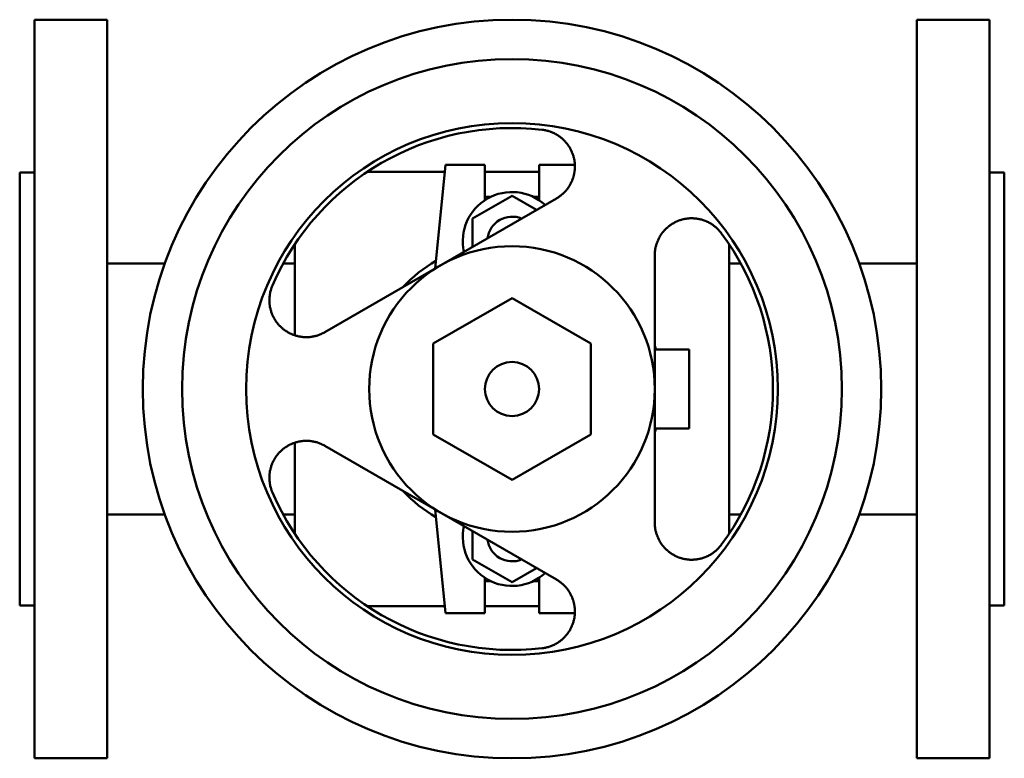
# Model space of a CAD drawing. Header units: millimetres. Extents: x 0 to 200, y -75 to 75.
import ezdxf

# ---------------------------------------------------------------- set-up
doc = ezdxf.new("R2010")
doc.units = ezdxf.units.MM
doc.layers.add('AM_0', color=7, linetype='Continuous', lineweight=30)

msp = doc.modelspace()

# ---------------------------------------------------------------- linework, layer by layer
at = {"layer": 'AM_0', "color": 7, "linetype": 'Continuous', "lineweight": 50}
for p, q in [((17.8, 75), (3, 75)), ((3, 75), (3, -75)), ((17.8, -75), (17.8, 75)), ((197, 75), (182.2, 75)), ((182.2, -75), (182.2, 75)), ((197, -75), (197, 75)), ((3, 44), (0, 44)), ((0, -44), (0, 44)), ((86.36, 44.11), (70.62, 44.11)), ((84.38, 24.47), (86.5, 45.5)), ((86.5, 45.5), (94.5, 45.5)), ((94.5, 45.5), (94.5, 38.35)), ((105.5, 44.11), (94.5, 44.11)), ((105.5, 38.35), (105.5, 45.5)), ((105.5, 45.5), (112.77, 45.5)), ((200, 44), (197, 44)), ((200, 44), (200, -44)), ((109.03, 38.7), (61.97, 11.53)), ((92, 34.62), (100, 39.24)), ((94.5, 39), (95.64, 39)), ((100, 39.24), (104.98, 36.36)), ((104.36, 39), (105.5, 39)), ((92, 28.87), (92, 34.62)), ((55.89, 29.38), (55.89, 10.9)), ((144.11, -29.38), (144.11, 29.38)), ((129, -27.17), (129, 27.17)), ((29.47, 25.5), (17.8, 25.5)), ((55.89, 25.5), (53.54, 25.5)), ((146.46, 25.5), (144.11, 25.5)), ((182.2, 25.5), (170.53, 25.5)), ((100, 18.48), (84, 9.24)), ((116, 9.24), (100, 18.48)), ((84, 9.24), (84, -9.24)), ((116, -9.24), (116, 9.24)), ((129.01, 8), (136, 8)), ((136, 8), (136, -8)), ((129.01, -8), (136, -8)), ((84, -9.24), (100, -18.48)), ((100, -18.48), (116, -9.24)), ((55.89, -10.9), (55.89, -29.38)), ((61.97, -11.53), (109.03, -38.7)), ((17.8, -25.5), (29.47, -25.5)), ((53.54, -25.5), (55.89, -25.5)), ((86.5, -45.5), (84.38, -24.47)), ((144.11, -25.5), (146.46, -25.5)), ((170.53, -25.5), (182.2, -25.5)), ((92, -34.62), (92, -28.87)), ((100, -39.24), (92, -34.62)), ((104.98, -36.36), (100, -39.24)), ((94.5, -38.35), (94.5, -45.5)), ((94.5, -39), (95.64, -39)), ((104.36, -39), (105.5, -39)), ((105.5, -45.5), (105.5, -38.35)), ((0, -44), (3, -44)), ((197, -44), (200, -44)), ((70.62, -44.11), (86.36, -44.11)), ((94.5, -45.5), (86.5, -45.5)), ((94.5, -44.11), (105.5, -44.11)), ((112.77, -45.5), (105.5, -45.5)), ((3, -75), (17.8, -75)), ((182.2, -75), (197, -75))]:
    msp.add_line(p, q, dxfattribs=at)
for points in [[(106.15, 52.64), (106.24, 52.63), (106.42, 52.61), (106.6, 52.57), (106.69, 52.56), (106.79, 52.54), (106.97, 52.5), (107.15, 52.46), (107.33, 52.41), (107.51, 52.35), (107.69, 52.29), (107.78, 52.26), (107.87, 52.23), (108.04, 52.16), (108.22, 52.09), (108.39, 52.02), (108.56, 51.94), (108.73, 51.85), (108.81, 51.81), (108.89, 51.76), (109.06, 51.67), (109.22, 51.57), (109.3, 51.52), (109.38, 51.47), (109.53, 51.37), (109.68, 51.26), (109.76, 51.21), (109.83, 51.15), (109.98, 51.04), (110.12, 50.92), (110.26, 50.8), (110.4, 50.67), (110.53, 50.55), (110.59, 50.48), (110.66, 50.42), (110.78, 50.29), (110.9, 50.16), (111.02, 50.02), (111.13, 49.89), (111.24, 49.75), (111.29, 49.68), (111.34, 49.61), (111.44, 49.47), (111.53, 49.33), (111.63, 49.18), (111.72, 49.04), (111.8, 48.89), (111.84, 48.82), (111.88, 48.74), (111.96, 48.59), (112.04, 48.44), (112.11, 48.28), (112.18, 48.12), (112.25, 47.96), (112.28, 47.88), (112.31, 47.8), (112.37, 47.64), (112.42, 47.48), (112.47, 47.31), (112.52, 47.15), (112.56, 46.98), (112.58, 46.9), (112.6, 46.81), (112.63, 46.65), (112.67, 46.48), (112.68, 46.39), (112.69, 46.31), (112.72, 46.14), (112.74, 45.97), (112.74, 45.89), (112.75, 45.8), (112.76, 45.63), (112.77, 45.46), (112.78, 45.3), (112.78, 45.13), (112.77, 44.96), (112.77, 44.88), (112.77, 44.79), (112.76, 44.63), (112.74, 44.46), (112.72, 44.3), (112.7, 44.13), (112.68, 43.97), (112.66, 43.89), (112.65, 43.81), (112.62, 43.65), (112.58, 43.5), (112.54, 43.34), (112.5, 43.19), (112.46, 43.04), (112.44, 42.96), (112.41, 42.89), (112.36, 42.73), (112.31, 42.58), (112.25, 42.43), (112.19, 42.28), (112.12, 42.13), (112.09, 42.05), (112.05, 41.98), (111.98, 41.83), (111.9, 41.68), (111.82, 41.53), (111.74, 41.38), (111.65, 41.24), (111.6, 41.17), (111.56, 41.09), (111.46, 40.95), (111.36, 40.81), (111.31, 40.74), (111.26, 40.67), (111.16, 40.54), (111.05, 40.4), (110.99, 40.34), (110.94, 40.27), (110.82, 40.14), (110.7, 40.02), (110.58, 39.89), (110.46, 39.77), (110.33, 39.66), (110.27, 39.6), (110.21, 39.54), (110.08, 39.43), (109.94, 39.32), (109.81, 39.22), (109.67, 39.11), (109.53, 39.02), (109.46, 38.97), (109.39, 38.92), (109.25, 38.83), (109.1, 38.74), (109.03, 38.7)], [(129, 27.17), (129, 27.25), (129, 27.42), (129.01, 27.59), (129.02, 27.68), (129.02, 27.76), (129.04, 27.93), (129.06, 28.1), (129.08, 28.27), (129.11, 28.44), (129.14, 28.61), (129.16, 28.69), (129.18, 28.78), (129.21, 28.95), (129.26, 29.11), (129.3, 29.28), (129.35, 29.44), (129.41, 29.61), (129.44, 29.69), (129.47, 29.77), (129.53, 29.93), (129.59, 30.09), (129.63, 30.17), (129.66, 30.25), (129.73, 30.4), (129.81, 30.56), (129.85, 30.63), (129.89, 30.71), (129.97, 30.86), (130.06, 31), (130.14, 31.15), (130.23, 31.29), (130.33, 31.43), (130.37, 31.49), (130.42, 31.56), (130.52, 31.69), (130.62, 31.82), (130.72, 31.95), (130.83, 32.07), (130.93, 32.19), (130.99, 32.25), (131.04, 32.31), (131.15, 32.42), (131.26, 32.54), (131.38, 32.65), (131.5, 32.75), (131.62, 32.86), (131.68, 32.91), (131.74, 32.96), (131.87, 33.07), (132, 33.17), (132.13, 33.26), (132.27, 33.36), (132.41, 33.45), (132.48, 33.5), (132.55, 33.54), (132.69, 33.63), (132.84, 33.71), (132.99, 33.79), (133.14, 33.87), (133.29, 33.94), (133.37, 33.98), (133.44, 34.02), (133.6, 34.08), (133.76, 34.15), (133.84, 34.18), (133.92, 34.21), (134.08, 34.26), (134.24, 34.32), (134.32, 34.34), (134.41, 34.37), (134.57, 34.41), (134.74, 34.46), (134.91, 34.49), (135.08, 34.53), (135.24, 34.56), (135.33, 34.57), (135.41, 34.59), (135.58, 34.61), (135.76, 34.63), (135.93, 34.64), (136.1, 34.66), (136.27, 34.66), (136.35, 34.66), (136.44, 34.67), (136.61, 34.67), (136.78, 34.66), (136.95, 34.65), (137.12, 34.64), (137.29, 34.62), (137.38, 34.61), (137.46, 34.6), (137.64, 34.58), (137.81, 34.55), (137.99, 34.52), (138.16, 34.48), (138.34, 34.44), (138.42, 34.41), (138.51, 34.39), (138.69, 34.34), (138.86, 34.28), (139.04, 34.22), (139.21, 34.16), (139.38, 34.09), (139.47, 34.05), (139.55, 34.02), (139.72, 33.94), (139.89, 33.86), (139.97, 33.81), (140.05, 33.77), (140.22, 33.68), (140.38, 33.58), (140.46, 33.53), (140.54, 33.48), (140.7, 33.38), (140.85, 33.27), (141.01, 33.16), (141.15, 33.05), (141.3, 32.93), (141.37, 32.87), (141.44, 32.81), (141.58, 32.68), (141.72, 32.55), (141.85, 32.42), (141.98, 32.28), (142.11, 32.15), (142.17, 32.08), (142.23, 32.01), (142.35, 31.86), (142.46, 31.72), (142.52, 31.64)], [(61.97, 11.53), (61.9, 11.49), (61.75, 11.41), (61.6, 11.33), (61.52, 11.29), (61.45, 11.25), (61.29, 11.18), (61.14, 11.12), (60.98, 11.05), (60.82, 10.99), (60.65, 10.93), (60.57, 10.9), (60.49, 10.88), (60.33, 10.83), (60.16, 10.78), (59.99, 10.74), (59.82, 10.7), (59.65, 10.66), (59.57, 10.65), (59.48, 10.63), (59.31, 10.61), (59.14, 10.58), (59.06, 10.57), (58.97, 10.56), (58.8, 10.55), (58.63, 10.54), (58.55, 10.53), (58.46, 10.53), (58.29, 10.53), (58.12, 10.53), (57.95, 10.53), (57.79, 10.54), (57.62, 10.55), (57.54, 10.56), (57.46, 10.57), (57.29, 10.58), (57.13, 10.61), (56.97, 10.63), (56.81, 10.66), (56.65, 10.69), (56.58, 10.71), (56.5, 10.73), (56.34, 10.77), (56.19, 10.81), (56.04, 10.85), (55.89, 10.9), (55.73, 10.95), (55.66, 10.98), (55.58, 11.01), (55.43, 11.07), (55.28, 11.13), (55.12, 11.2), (54.97, 11.27), (54.83, 11.34), (54.75, 11.38), (54.68, 11.42), (54.53, 11.5), (54.39, 11.58), (54.24, 11.67), (54.1, 11.76), (53.96, 11.86), (53.89, 11.91), (53.82, 11.96), (53.68, 12.06), (53.55, 12.16), (53.48, 12.22), (53.42, 12.27), (53.29, 12.38), (53.16, 12.5), (53.1, 12.55), (53.03, 12.61), (52.91, 12.73), (52.79, 12.86), (52.67, 12.98), (52.56, 13.11), (52.45, 13.24), (52.39, 13.31), (52.34, 13.38), (52.23, 13.51), (52.13, 13.65), (52.03, 13.79), (51.94, 13.93), (51.85, 14.08), (51.8, 14.15), (51.76, 14.23), (51.67, 14.37), (51.59, 14.52), (51.51, 14.67), (51.44, 14.83), (51.37, 14.98), (51.33, 15.06), (51.3, 15.14), (51.23, 15.31), (51.17, 15.47), (51.11, 15.64), (51.06, 15.81), (51.01, 15.98), (50.98, 16.07), (50.96, 16.16), (50.92, 16.33), (50.88, 16.51), (50.84, 16.69), (50.81, 16.88), (50.79, 17.06), (50.77, 17.15), (50.76, 17.24), (50.75, 17.43), (50.73, 17.62), (50.73, 17.71), (50.73, 17.8), (50.72, 17.99), (50.72, 18.18), (50.73, 18.27), (50.73, 18.37), (50.74, 18.56), (50.76, 18.74), (50.78, 18.93), (50.8, 19.12), (50.83, 19.3), (50.85, 19.4), (50.87, 19.49), (50.91, 19.67), (50.95, 19.86), (51, 20.04), (51.05, 20.22), (51.11, 20.39), (51.14, 20.48), (51.17, 20.57), (51.23, 20.74), (51.3, 20.91), (51.34, 21)], [(51.34, -21), (51.3, -20.91), (51.23, -20.74), (51.17, -20.57), (51.14, -20.48), (51.11, -20.39), (51.05, -20.22), (51, -20.04), (50.95, -19.86), (50.91, -19.67), (50.87, -19.49), (50.85, -19.4), (50.83, -19.3), (50.8, -19.12), (50.78, -18.93), (50.76, -18.74), (50.74, -18.56), (50.73, -18.37), (50.73, -18.27), (50.72, -18.18), (50.72, -17.99), (50.73, -17.8), (50.73, -17.71), (50.73, -17.62), (50.75, -17.43), (50.76, -17.24), (50.77, -17.15), (50.79, -17.06), (50.81, -16.88), (50.84, -16.69), (50.88, -16.51), (50.92, -16.33), (50.96, -16.16), (50.98, -16.07), (51.01, -15.98), (51.06, -15.81), (51.11, -15.64), (51.17, -15.47), (51.23, -15.31), (51.3, -15.14), (51.33, -15.06), (51.37, -14.98), (51.44, -14.83), (51.51, -14.67), (51.59, -14.52), (51.67, -14.37), (51.76, -14.23), (51.8, -14.15), (51.85, -14.08), (51.94, -13.93), (52.03, -13.79), (52.13, -13.65), (52.23, -13.51), (52.34, -13.38), (52.39, -13.31), (52.45, -13.24), (52.56, -13.11), (52.67, -12.98), (52.79, -12.86), (52.91, -12.73), (53.03, -12.61), (53.1, -12.55), (53.16, -12.5), (53.29, -12.38), (53.42, -12.27), (53.48, -12.22), (53.55, -12.16), (53.68, -12.06), (53.82, -11.96), (53.89, -11.91), (53.96, -11.86), (54.1, -11.76), (54.24, -11.67), (54.39, -11.58), (54.53, -11.5), (54.68, -11.42), (54.75, -11.38), (54.83, -11.34), (54.97, -11.27), (55.12, -11.2), (55.28, -11.13), (55.43, -11.07), (55.58, -11.01), (55.66, -10.98), (55.73, -10.95), (55.89, -10.9), (56.04, -10.85), (56.19, -10.81), (56.34, -10.77), (56.5, -10.73), (56.58, -10.71), (56.65, -10.69), (56.81, -10.66), (56.97, -10.63), (57.13, -10.61), (57.29, -10.58), (57.46, -10.57), (57.54, -10.56), (57.62, -10.55), (57.79, -10.54), (57.95, -10.53), (58.12, -10.53), (58.29, -10.53), (58.46, -10.53), (58.55, -10.53), (58.63, -10.54), (58.8, -10.55), (58.97, -10.56), (59.06, -10.57), (59.14, -10.58), (59.31, -10.61), (59.48, -10.63), (59.57, -10.65), (59.65, -10.66), (59.82, -10.7), (59.99, -10.74), (60.16, -10.78), (60.33, -10.83), (60.49, -10.88), (60.57, -10.9), (60.65, -10.93), (60.82, -10.99), (60.98, -11.05), (61.14, -11.12), (61.29, -11.18), (61.45, -11.25), (61.52, -11.29), (61.6, -11.33), (61.75, -11.41), (61.9, -11.49), (61.97, -11.53)], [(142.52, -31.64), (142.46, -31.72), (142.35, -31.86), (142.23, -32.01), (142.17, -32.08), (142.11, -32.15), (141.98, -32.28), (141.85, -32.42), (141.72, -32.55), (141.58, -32.68), (141.44, -32.81), (141.37, -32.87), (141.3, -32.93), (141.15, -33.05), (141.01, -33.16), (140.85, -33.27), (140.7, -33.38), (140.54, -33.48), (140.46, -33.53), (140.38, -33.58), (140.22, -33.68), (140.05, -33.77), (139.97, -33.81), (139.89, -33.86), (139.72, -33.94), (139.55, -34.02), (139.47, -34.05), (139.38, -34.09), (139.21, -34.16), (139.04, -34.22), (138.86, -34.28), (138.69, -34.34), (138.51, -34.39), (138.42, -34.41), (138.34, -34.44), (138.16, -34.48), (137.99, -34.52), (137.81, -34.55), (137.64, -34.58), (137.46, -34.6), (137.38, -34.61), (137.29, -34.62), (137.12, -34.64), (136.95, -34.65), (136.78, -34.66), (136.61, -34.67), (136.44, -34.67), (136.35, -34.66), (136.27, -34.66), (136.1, -34.66), (135.93, -34.64), (135.76, -34.63), (135.58, -34.61), (135.41, -34.59), (135.33, -34.57), (135.24, -34.56), (135.08, -34.53), (134.91, -34.49), (134.74, -34.46), (134.57, -34.41), (134.41, -34.37), (134.32, -34.34), (134.24, -34.32), (134.08, -34.26), (133.92, -34.21), (133.84, -34.18), (133.76, -34.15), (133.6, -34.08), (133.44, -34.02), (133.37, -33.98), (133.29, -33.94), (133.14, -33.87), (132.99, -33.79), (132.84, -33.71), (132.69, -33.63), (132.55, -33.54), (132.48, -33.5), (132.41, -33.45), (132.27, -33.36), (132.13, -33.26), (132, -33.17), (131.87, -33.07), (131.74, -32.96), (131.68, -32.91), (131.62, -32.86), (131.5, -32.75), (131.38, -32.65), (131.26, -32.54), (131.15, -32.42), (131.04, -32.31), (130.99, -32.25), (130.93, -32.19), (130.83, -32.07), (130.72, -31.95), (130.62, -31.82), (130.52, -31.69), (130.42, -31.56), (130.37, -31.49), (130.33, -31.43), (130.23, -31.29), (130.14, -31.15), (130.06, -31), (129.97, -30.86), (129.89, -30.71), (129.85, -30.63), (129.81, -30.56), (129.73, -30.4), (129.66, -30.25), (129.63, -30.17), (129.59, -30.09), (129.53, -29.93), (129.47, -29.77), (129.44, -29.69), (129.41, -29.61), (129.35, -29.44), (129.3, -29.28), (129.26, -29.11), (129.21, -28.95), (129.18, -28.78), (129.16, -28.69), (129.14, -28.61), (129.11, -28.44), (129.08, -28.27), (129.06, -28.1), (129.04, -27.93), (129.02, -27.76), (129.02, -27.68), (129.01, -27.59), (129, -27.42), (129, -27.25), (129, -27.17)], [(109.03, -38.7), (109.1, -38.74), (109.25, -38.83), (109.39, -38.92), (109.46, -38.97), (109.53, -39.02), (109.67, -39.11), (109.81, -39.22), (109.94, -39.32), (110.08, -39.43), (110.21, -39.54), (110.27, -39.6), (110.33, -39.66), (110.46, -39.77), (110.58, -39.89), (110.7, -40.02), (110.82, -40.14), (110.94, -40.27), (110.99, -40.34), (111.05, -40.4), (111.16, -40.54), (111.26, -40.67), (111.31, -40.74), (111.36, -40.81), (111.46, -40.95), (111.56, -41.09), (111.6, -41.17), (111.65, -41.24), (111.74, -41.38), (111.82, -41.53), (111.9, -41.68), (111.98, -41.83), (112.05, -41.98), (112.09, -42.05), (112.12, -42.13), (112.19, -42.28), (112.25, -42.43), (112.31, -42.58), (112.36, -42.73), (112.41, -42.89), (112.44, -42.96), (112.46, -43.04), (112.5, -43.19), (112.54, -43.34), (112.58, -43.5), (112.62, -43.65), (112.65, -43.81), (112.66, -43.89), (112.68, -43.97), (112.7, -44.13), (112.72, -44.3), (112.74, -44.46), (112.76, -44.63), (112.77, -44.79), (112.77, -44.88), (112.77, -44.96), (112.78, -45.13), (112.78, -45.3), (112.77, -45.46), (112.76, -45.63), (112.75, -45.8), (112.74, -45.89), (112.74, -45.97), (112.72, -46.14), (112.69, -46.31), (112.68, -46.39), (112.67, -46.48), (112.63, -46.65), (112.6, -46.81), (112.58, -46.9), (112.56, -46.98), (112.52, -47.15), (112.47, -47.31), (112.42, -47.48), (112.37, -47.64), (112.31, -47.8), (112.28, -47.88), (112.25, -47.96), (112.18, -48.12), (112.11, -48.28), (112.04, -48.44), (111.96, -48.59), (111.88, -48.74), (111.84, -48.82), (111.8, -48.89), (111.72, -49.04), (111.63, -49.18), (111.53, -49.33), (111.44, -49.47), (111.34, -49.61), (111.29, -49.68), (111.24, -49.75), (111.13, -49.89), (111.02, -50.02), (110.9, -50.16), (110.78, -50.29), (110.66, -50.42), (110.59, -50.48), (110.53, -50.55), (110.4, -50.67), (110.26, -50.8), (110.12, -50.92), (109.98, -51.04), (109.83, -51.15), (109.76, -51.21), (109.68, -51.26), (109.53, -51.37), (109.38, -51.47), (109.3, -51.52), (109.22, -51.57), (109.06, -51.67), (108.89, -51.76), (108.81, -51.81), (108.73, -51.85), (108.56, -51.94), (108.39, -52.02), (108.22, -52.09), (108.04, -52.16), (107.87, -52.23), (107.78, -52.26), (107.69, -52.29), (107.51, -52.35), (107.33, -52.41), (107.15, -52.46), (106.97, -52.5), (106.79, -52.54), (106.69, -52.56), (106.6, -52.57), (106.42, -52.61), (106.24, -52.63), (106.15, -52.64)]]:
    msp.add_lwpolyline(points, dxfattribs=at)
for radius in [75, 67, 54, 29, 5.5]:
    msp.add_circle((100, 0), radius, dxfattribs=at)
for centre, radius, start, end in [((100, 0), 53, 83.3405, 156.6595), ((100, 30), 10, 47.5732, 192.4268), ((100, 30), 5, 67.146, 172.854), ((100, 0), 53, 323.3405, 36.6595), ((100, 0), 30.3, 120.6834, 136.8443), ((100, 0), 30.3, 15.3091, 16.8443), ((100, 0), 30.3, 343.1557, 344.6909), ((100, 0), 53, 203.3405, 276.6595), ((100, 0), 30.3, 223.1557, 239.3166), ((100, -30), 10, 167.5732, 312.4268), ((100, -30), 5, 187.146, 292.854)]:
    msp.add_arc(centre, radius, start, end, dxfattribs=at)

doc.saveas('drawing.dxf')
